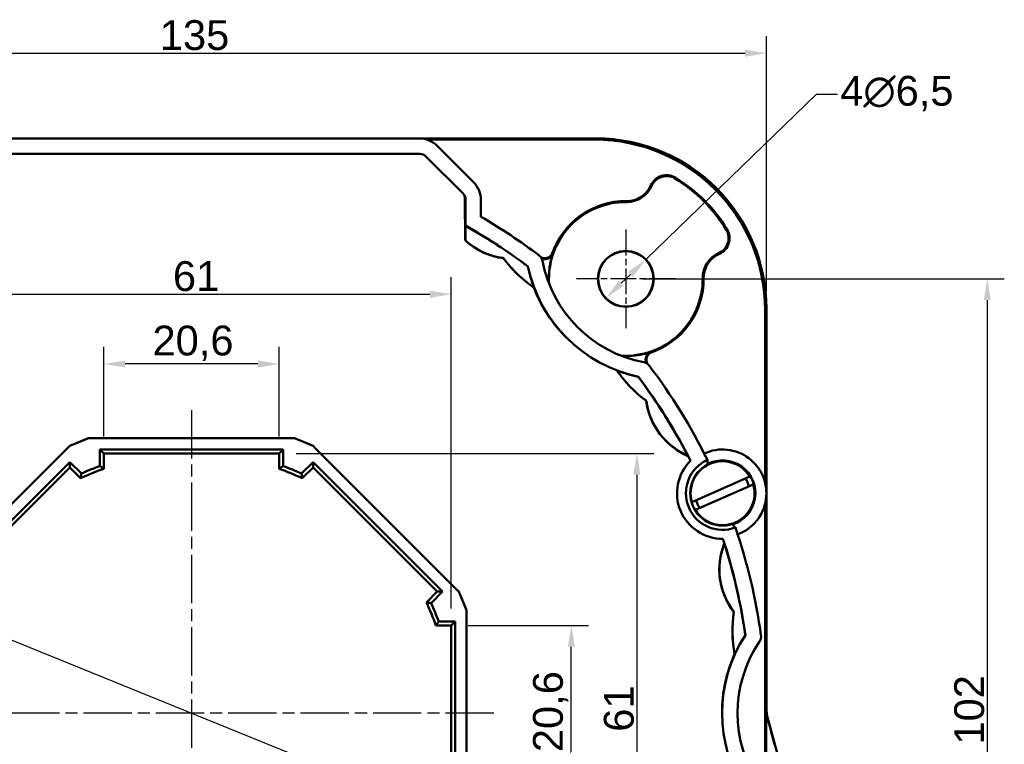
# Model space of a CAD drawing. Header units: millimetres. Extents: x 38 to 394, y 96 to 393.
# Tile 13 of 15: x 112 to 228, y 308 to 393. Entities that reach past the tile are written whole.
import ezdxf

# ---------------------------------------------------------------- set-up
doc = ezdxf.new("R2010")
doc.units = ezdxf.units.MM
doc.linetypes.add('CHAIN', pattern=[0.3543, 0.2362, -0.0295, 0.0591, -0.0295])
doc.linetypes.add('LONG_DASH_DOTTED', pattern=[0.3001, 0.2362, -0.0295, 0.0049, -0.0295])
for name, color, linetype, lineweight in [('Arêtes tangentes visibles(GABARIT)', 7, 'Continuous', 50), ('Arêtes visibles(GABARIT)', 7, 'Continuous', 50), ('Cotes(GABARIT)', 7, 'Continuous', 25), ('Marque de centre(GABARIT)', 7, 'LONG_DASH_DOTTED', 25)]:
    doc.layers.add(name, color=color, linetype=linetype, lineweight=lineweight)
doc.styles.add('Courant-BSI', font='arial.ttf')
doc.dimstyles.new('MS-Relais', dxfattribs={"dimtxt": 3.5, "dimasz": 2.5, "dimexe": 2, "dimexo": 2, "dimgap": 0.3, "dimtad": 1, "dimtoh": 1, "dimrnd": 1e-08, "dimtxsty": 'Courant-BSI', "dimcen": 0.09, "dimdle": 6, "dimclrd": 7, "dimclre": 7, "dimclrt": 7, "dimazin": 2, "dimtfac": 0.571429, "dimtmove": 0, "dimatfit": 3, "dimfxl": 1, "dimtolj": 1, "dimlwd": 25, "dimlwe": 25, "dimarcsym": 0})

# ---------------------------------------------------------------- blocks, each defined once
blk = doc.blocks.new('*D20')
at = {"layer": 'Cotes(GABARIT)', "color": 7, "linetype": 'Continuous', "lineweight": 25}
for p, q in [((185.43, 362.59), (227.87, 362.59)), ((225.87, 360.09), (225.87, 263.09)), ((185.43, 260.59), (227.87, 260.59))]:
    blk.add_line(p, q, dxfattribs=at)
at = {"layer": 'Cotes(GABARIT)', "color": 7, "linetype": 'Continuous'}
for points in [[(225.45, 360.09), (226.28, 360.09), (225.87, 362.59)], [(225.45, 263.09), (226.28, 263.09), (225.87, 260.59)]]:
    blk.add_solid(points, dxfattribs=at)
at = {"layer": 'Defpoints', "color": 0, "linetype": 'Continuous'}
for p in [(183.43, 362.59), (183.43, 260.59), (225.87, 260.59)]:
    blk.add_point(p, dxfattribs=at)
at = {"layer": 'Cotes(GABARIT)', "color": 7, "linetype": 'Continuous', "lineweight": 25, "insert": (221.99, 307.9), "char_height": 3.5, "attachment_point": 1, "rotation": 90, "style": 'Courant-BSI'}
blk.add_mtext('\\A1;102', dxfattribs=at)
blk = doc.blocks.new('*D24')
at = {"layer": 'Cotes(GABARIT)', "color": 7, "linetype": 'Continuous', "lineweight": 25}
for p, q in [((185.76, 364.85), (205.8, 384.27)), ((205.8, 384.27), (208.3, 384.27)), ((182.89, 362.07), (183.97, 363.11))]:
    blk.add_line(p, q, dxfattribs=at)
at = {"layer": 'Cotes(GABARIT)', "color": 7, "linetype": 'Continuous'}
for points in [[(183.68, 363.41), (184.26, 362.81), (185.76, 364.85)], [(182.6, 362.37), (183.18, 361.77), (181.09, 360.33)]]:
    blk.add_solid(points, dxfattribs=at)
at = {"layer": 'Defpoints', "color": 0, "linetype": 'Continuous'}
for p in [(185.76, 364.85), (181.09, 360.33)]:
    blk.add_point(p, dxfattribs=at)
at = {"layer": 'Cotes(GABARIT)', "color": 7, "linetype": 'Continuous', "lineweight": 25, "insert": (208.6, 386.43), "char_height": 3.5, "attachment_point": 1, "style": 'Courant-BSI'}
blk.add_mtext('\\A1;{4}∅6,5', dxfattribs=at)
blk = doc.blocks.new('*D31')
at = {"layer": 'Cotes(GABARIT)', "color": 7, "linetype": 'Continuous', "lineweight": 25}
for p, q in [((64.93, 361.09), (64.93, 391.09)), ((199.93, 361.09), (199.93, 391.09)), ((67.43, 389.09), (197.43, 389.09))]:
    blk.add_line(p, q, dxfattribs=at)
at = {"layer": 'Cotes(GABARIT)', "color": 7, "linetype": 'Continuous'}
for points in [[(67.43, 389.51), (67.43, 388.67), (64.93, 389.09)], [(197.43, 389.51), (197.43, 388.67), (199.93, 389.09)]]:
    blk.add_solid(points, dxfattribs=at)
at = {"layer": 'Defpoints', "color": 0, "linetype": 'Continuous'}
for p in [(199.93, 389.09), (64.93, 359.09), (199.93, 359.09)]:
    blk.add_point(p, dxfattribs=at)
at = {"layer": 'Cotes(GABARIT)', "color": 7, "linetype": 'Continuous', "lineweight": 25, "insert": (128.71, 392.97), "char_height": 3.5, "attachment_point": 1, "style": 'Courant-BSI'}
blk.add_mtext('\\A1;135', dxfattribs=at)
blk = doc.blocks.new('*D33')
at = {"layer": 'Cotes(GABARIT)', "color": 7, "linetype": 'Continuous', "lineweight": 25}
for p, q in [((94.6, 326.94), (92.1, 326.94)), ((104.17, 323.06), (94.6, 326.94)), ((158.37, 301.06), (106.48, 322.12))]:
    blk.add_line(p, q, dxfattribs=at)
at = {"layer": 'Cotes(GABARIT)', "color": 7, "linetype": 'Continuous'}
for points in [[(106.64, 322.51), (106.33, 321.73), (104.17, 323.06)], [(158.53, 301.44), (158.22, 300.67), (160.69, 300.12)]]:
    blk.add_solid(points, dxfattribs=at)
at = {"layer": 'Defpoints', "color": 0, "linetype": 'Continuous'}
for p in [(104.17, 323.06), (160.69, 300.12)]:
    blk.add_point(p, dxfattribs=at)
at = {"layer": 'Cotes(GABARIT)', "color": 7, "linetype": 'Continuous', "lineweight": 25, "insert": (83.65, 328.83), "char_height": 3.5, "attachment_point": 1, "style": 'Courant-BSI'}
blk.add_mtext('\\A1;∅61', dxfattribs=at)
blk = doc.blocks.new('*D34')
at = {"layer": 'Cotes(GABARIT)', "color": 7, "linetype": 'Continuous', "lineweight": 25}
for p, q in [((122.13, 344.09), (122.13, 354.6)), ((142.73, 344.09), (142.73, 354.6)), ((140.23, 352.6), (124.63, 352.6))]:
    blk.add_line(p, q, dxfattribs=at)
at = {"layer": 'Cotes(GABARIT)', "color": 7, "linetype": 'Continuous'}
for points in [[(124.63, 353.01), (124.63, 352.18), (122.13, 352.6)], [(140.23, 353.01), (140.23, 352.18), (142.73, 352.6)]]:
    blk.add_solid(points, dxfattribs=at)
at = {"layer": 'Defpoints', "color": 0, "linetype": 'Continuous'}
for p in [(122.13, 352.6), (122.13, 342.09), (142.73, 342.09)]:
    blk.add_point(p, dxfattribs=at)
at = {"layer": 'Cotes(GABARIT)', "color": 7, "linetype": 'Continuous', "lineweight": 25, "insert": (127.85, 357.1), "char_height": 3.5, "attachment_point": 1, "style": 'Courant-BSI'}
blk.add_mtext('\\A1;20,6', dxfattribs=at)
blk = doc.blocks.new('*D35')
at = {"layer": 'Cotes(GABARIT)', "color": 7, "linetype": 'Continuous', "lineweight": 25}
for p, q in [((164.93, 321.89), (179.03, 321.89)), ((177.03, 303.79), (177.03, 319.39)), ((164.93, 301.29), (179.03, 301.29))]:
    blk.add_line(p, q, dxfattribs=at)
at = {"layer": 'Cotes(GABARIT)', "color": 7, "linetype": 'Continuous'}
for points in [[(176.62, 319.39), (177.45, 319.39), (177.03, 321.89)], [(176.62, 303.79), (177.45, 303.79), (177.03, 301.29)]]:
    blk.add_solid(points, dxfattribs=at)
at = {"layer": 'Defpoints', "color": 0, "linetype": 'Continuous'}
for p in [(162.93, 321.89), (177.03, 321.89), (162.93, 301.29)]:
    blk.add_point(p, dxfattribs=at)
at = {"layer": 'Cotes(GABARIT)', "color": 7, "linetype": 'Continuous', "lineweight": 25, "insert": (172.53, 307.01), "char_height": 3.5, "attachment_point": 1, "rotation": 90, "style": 'Courant-BSI'}
blk.add_mtext('\\A1;20,6', dxfattribs=at)
blk = doc.blocks.new('*D36')
at = {"layer": 'Cotes(GABARIT)', "color": 7, "linetype": 'Continuous', "lineweight": 25}
for p, q in [((144.73, 342.09), (186.73, 342.09)), ((184.73, 339.59), (184.73, 283.59)), ((144.73, 281.09), (186.73, 281.09))]:
    blk.add_line(p, q, dxfattribs=at)
at = {"layer": 'Cotes(GABARIT)', "color": 7, "linetype": 'Continuous'}
for points in [[(184.31, 339.59), (185.14, 339.59), (184.73, 342.09)], [(184.31, 283.59), (185.14, 283.59), (184.73, 281.09)]]:
    blk.add_solid(points, dxfattribs=at)
at = {"layer": 'Defpoints', "color": 0, "linetype": 'Continuous'}
for p in [(142.73, 342.09), (142.73, 281.09), (184.73, 281.09)]:
    blk.add_point(p, dxfattribs=at)
at = {"layer": 'Cotes(GABARIT)', "color": 7, "linetype": 'Continuous', "lineweight": 25, "insert": (180.85, 309.41), "char_height": 3.5, "attachment_point": 1, "rotation": 90, "style": 'Courant-BSI'}
blk.add_mtext('\\A1;61', dxfattribs=at)
blk = doc.blocks.new('*D37')
at = {"layer": 'Cotes(GABARIT)', "color": 7, "linetype": 'Continuous', "lineweight": 25}
for p, q in [((101.93, 323.89), (101.93, 362.79)), ((162.93, 323.89), (162.93, 362.79)), ((104.43, 360.79), (160.43, 360.79))]:
    blk.add_line(p, q, dxfattribs=at)
at = {"layer": 'Cotes(GABARIT)', "color": 7, "linetype": 'Continuous'}
for points in [[(104.43, 361.21), (104.43, 360.37), (101.93, 360.79)], [(160.43, 361.21), (160.43, 360.37), (162.93, 360.79)]]:
    blk.add_solid(points, dxfattribs=at)
at = {"layer": 'Defpoints', "color": 0, "linetype": 'Continuous'}
for p in [(162.93, 360.79), (101.93, 321.89), (162.93, 321.89)]:
    blk.add_point(p, dxfattribs=at)
at = {"layer": 'Cotes(GABARIT)', "color": 7, "linetype": 'Continuous', "lineweight": 25, "insert": (130.25, 364.67), "char_height": 3.5, "attachment_point": 1, "style": 'Courant-BSI'}
blk.add_mtext('\\A1;61', dxfattribs=at)

msp = doc.modelspace()

# ---------------------------------------------------------------- linework, layer by layer
at = {"layer": 'Arêtes tangentes visibles(GABARIT)'}
for p, q in [((179.929, 379.0881), (179.7806, 378.9397)), ((159.2533, 377.2671), (159.2385, 377.2461)), ((159.9455, 376.9533), (159.9603, 376.9743)), ((186.381, 373.5838), (186.4831, 373.5385)), ((189.25, 374.4806), (189.1918, 374.3853)), ((164.3144, 372.6202), (164.2934, 372.6054)), ((164.5446, 371.8689), (164.6072, 371.9132)), ((183.4996, 371.7257), (183.4987, 371.614)), ((195.3208, 368.4098), (195.2254, 368.3517)), ((164.5863, 367.334), (164.5493, 367.3173)), ((164.7446, 366.9523), (164.7572, 366.9576)), ((194.4239, 365.5409), (194.3786, 365.643)), ((192.5658, 362.6594), (192.4541, 362.6586)), ((199.7799, 358.9405), (199.9282, 359.0889)), ((120.1362, 343.8539), (120.1445, 343.812)), ((120.5271, 343.8881), (120.5188, 343.93)), ((144.3377, 343.93), (144.3294, 343.8881)), ((144.712, 343.812), (144.7203, 343.8539)), ((117.9803, 342.8785), (118.004, 342.843)), ((118.3284, 343.0598), (118.3047, 343.0953)), ((146.5518, 343.0953), (146.528, 343.0598)), ((146.8524, 342.843), (146.8762, 342.8785)), ((163.7187, 326.036), (163.6831, 326.0123)), ((163.8999, 325.6879), (163.9354, 325.7116)), ((164.694, 323.8802), (164.6521, 323.8718)), ((164.7282, 323.4892), (164.7701, 323.4976)), ((199.9282, 312.2543), (199.9039, 312.2511)), ((199.9039, 312.2511), (199.9039, 286.2567)), ((200.0832, 310.9425), (200.1027, 310.9451))]:
    msp.add_line(p, q, dxfattribs=at)
at = {"layer": 'Arêtes visibles(GABARIT)'}
for p, q in [((84.9275, 379.0881), (179.929, 379.0881)), ((105.6816, 379.0776), (159.1749, 379.0776)), ((160.074, 378.9397), (179.7806, 378.9397)), ((161.2962, 378.199), (165.5391, 373.956)), ((159.2533, 377.2671), (105.6031, 377.2671)), ((164.3144, 372.6202), (159.9603, 376.9743)), ((164.5495, 367.1254), (164.5445, 371.9823)), ((164.6072, 368.844), (164.6072, 371.9132)), ((166.4178, 371.8348), (166.4178, 369.8938)), ((164.5863, 368.8318), (164.6072, 368.844)), ((164.5863, 367.334), (164.5863, 368.8318)), ((169.0771, 365.0128), (169.0651, 364.9922)), ((171.9251, 364.0378), (171.9313, 364.0594)), ((199.7799, 338.645), (199.7799, 358.9405)), ((199.9282, 359.0889), (199.9282, 312.2543)), ((182.3947, 351.817), (182.3889, 351.8165)), ((184.8996, 351.0911), (184.878, 351.085)), ((185.8529, 348.237), (185.8245, 348.2203)), ((120.1445, 343.812), (118.3284, 343.0598)), ((144.3294, 343.8881), (120.5271, 343.8881)), ((146.528, 343.0598), (144.712, 343.812)), ((118.004, 342.843), (101.1733, 326.0123)), ((121.6744, 340.6139), (121.6744, 342.5419)), ((121.6744, 342.5419), (143.1821, 342.5419)), ((121.6744, 342.5419), (122.1282, 342.0881)), ((143.1821, 342.5419), (142.7282, 342.0881)), ((143.1821, 342.5419), (143.1821, 340.6139)), ((163.6831, 326.0123), (146.8524, 342.843)), ((102.9365, 325.8717), (118.1447, 341.0799)), ((118.1447, 341.0799), (119.508, 339.7165)), ((118.1447, 341.0799), (118.1447, 340.4381)), ((122.1282, 342.0881), (122.1282, 340.2963)), ((142.7282, 342.0881), (122.1282, 342.0881)), ((142.7282, 340.2963), (142.7282, 342.0881)), ((145.3484, 339.7165), (146.7118, 341.0799)), ((146.7118, 341.0799), (161.92, 325.8717)), ((146.7118, 341.0799), (146.7118, 340.4381)), ((191.015, 341.2287), (191.0356, 341.2344)), ((118.1447, 340.4381), (103.5783, 325.8717)), ((119.4117, 339.1711), (118.1447, 340.4381)), ((146.7118, 340.4381), (145.4448, 339.1711)), ((161.2782, 325.8717), (146.7118, 340.4381)), ((191.1876, 336.3779), (197.9893, 339.3756)), ((198.3926, 338.4606), (191.5909, 335.4628)), ((199.7799, 286.9828), (199.7799, 336.1935)), ((194.833, 332.0667), (194.8144, 332.0562)), ((195.0079, 331.4569), (194.9621, 331.4585)), ((160.0112, 324.6047), (161.2782, 325.8717)), ((161.92, 325.8717), (160.5567, 324.5083)), ((161.92, 325.8717), (161.2782, 325.8717)), ((164.6521, 323.8718), (163.8999, 325.6879)), ((164.7282, 299.687), (164.7282, 323.4892)), ((196.1199, 323.4504), (196.0968, 323.4444)), ((162.9282, 321.8881), (161.1364, 321.8881)), ((161.454, 322.3419), (163.3821, 322.3419)), ((163.3821, 322.3419), (162.9282, 321.8881)), ((162.9282, 301.2881), (162.9282, 321.8881)), ((163.3821, 322.3419), (163.3821, 300.8343)), ((197.4443, 320.7471), (197.4639, 320.7581)), ((217.4282, 247.0881), (200.1027, 310.9451))]:
    msp.add_line(p, q, dxfattribs=at)
at = {"layer": 'Arêtes visibles(GABARIT)', "flags": 128}
for points in [[(164.7572, 366.9576), (164.744, 366.9696), (164.7313, 366.982), (164.719, 366.9948), (164.7072, 367.008), (164.6959, 367.0216), (164.6851, 367.0356), (164.6748, 367.05), (164.665, 367.0648), (164.6557, 367.0799), (164.6469, 367.0954), (164.6387, 367.1111), (164.6311, 367.1272), (164.624, 367.1435), (164.6175, 367.16), (164.6116, 367.1768), (164.6064, 367.1937), (164.6017, 367.2109), (164.5976, 367.2282), (164.5941, 367.2456), (164.5913, 367.2632), (164.5891, 367.2808), (164.5875, 367.2985), (164.5866, 367.3162), (164.5863, 367.334)], [(173.2575, 365.3264), (173.2816, 365.3075), (173.305, 365.288), (173.3278, 365.2677), (173.35, 365.2468), (173.3715, 365.2252), (173.3923, 365.203), (173.4125, 365.1802), (173.4319, 365.1567), (173.4507, 365.1327), (173.4687, 365.108), (173.4859, 365.0829), (173.5024, 365.0571), (173.5182, 365.0309), (173.533, 365.0042), (173.5471, 364.9772), (173.5603, 364.9497), (173.5727, 364.9219), (173.5842, 364.8936), (173.5948, 364.8651), (173.6046, 364.8362), (173.6134, 364.8071), (173.6214, 364.7777), (173.6285, 364.748), (173.6348, 364.718)], [(174.7594, 365.4781), (174.7249, 365.4271), (174.6873, 365.3782), (174.6467, 365.3316), (174.6034, 365.2877), (174.5575, 365.2467), (174.5092, 365.2085), (174.4586, 365.1734), (174.4059, 365.1415), (174.3513, 365.1128), (174.2949, 365.0875), (174.2373, 365.0657), (174.1784, 365.0476), (174.1186, 365.0332), (174.058, 365.0225), (173.9967, 365.0155), (173.935, 365.0122), (173.8733, 365.0128), (173.8118, 365.0172), (173.7508, 365.0254), (173.6903, 365.0373), (173.6306, 365.053), (173.5719, 365.0723), (173.5147, 365.0952), (173.459, 365.1215)], [(173.5354, 364.9999), (173.5915, 364.9768), (173.6489, 364.9572), (173.7075, 364.9411), (173.7671, 364.9285), (173.8271, 364.9196), (173.8874, 364.9143), (173.9478, 364.9127), (174.0082, 364.9147), (174.0683, 364.9203), (174.128, 364.9295), (174.1868, 364.9423), (174.2445, 364.9584), (174.301, 364.978), (174.3561, 365.0008), (174.4097, 365.0268), (174.4616, 365.0559), (174.5115, 365.088), (174.5593, 365.1228), (174.6048, 365.1603), (174.648, 365.2003), (174.6886, 365.2428), (174.7267, 365.2875), (174.762, 365.3343), (174.7944, 365.383)], [(174.417, 362.0238), (174.4076, 362.1646), (174.4004, 362.3055), (174.3954, 362.4465), (174.3926, 362.5875), (174.3919, 362.7287), (174.3934, 362.8698), (174.3971, 363.0109), (174.403, 363.152), (174.4111, 363.2931), (174.4213, 363.4341), (174.4337, 363.5749), (174.4484, 363.7156), (174.4651, 363.8561), (174.4841, 363.9964), (174.5053, 364.1366), (174.5287, 364.2764), (174.5542, 364.416), (174.582, 364.5553), (174.6119, 364.6942), (174.644, 364.8328), (174.6783, 364.971), (174.7148, 365.1088), (174.7535, 365.2461), (174.7944, 365.383)], [(174.7944, 365.383), (174.7929, 365.387), (174.7914, 365.3909), (174.79, 365.3949), (174.7885, 365.3989), (174.787, 365.4028), (174.7856, 365.4068), (174.7841, 365.4108), (174.7827, 365.4147), (174.7812, 365.4187), (174.7797, 365.4227), (174.7783, 365.4266), (174.7768, 365.4306), (174.7754, 365.4346), (174.7739, 365.4385), (174.7724, 365.4425), (174.771, 365.4464), (174.7695, 365.4504), (174.7681, 365.4543), (174.7666, 365.4583), (174.7652, 365.4623), (174.7637, 365.4662), (174.7623, 365.4702), (174.7608, 365.4741), (174.7594, 365.4781)], [(172.6506, 361.4785), (172.6509, 361.4817), (172.6512, 361.4848), (172.6514, 361.488), (172.6517, 361.4912), (172.652, 361.4943), (172.6522, 361.4975), (172.6525, 361.5007), (172.6527, 361.5038), (172.653, 361.507), (172.6533, 361.5102), (172.6536, 361.5134), (172.6538, 361.5165), (172.6541, 361.5197), (172.6544, 361.5229), (172.6546, 361.526), (172.6549, 361.5292), (172.6552, 361.5324), (172.6554, 361.5355), (172.6557, 361.5387), (172.656, 361.5419), (172.6563, 361.545), (172.6565, 361.5482), (172.6568, 361.5514), (172.6571, 361.5545)], [(186.2231, 353.9543), (186.0863, 353.9134), (185.9489, 353.8747), (185.8111, 353.8382), (185.6729, 353.8039), (185.5343, 353.7718), (185.3954, 353.7418), (185.2561, 353.7141), (185.1166, 353.6885), (184.9767, 353.6652), (184.8366, 353.644), (184.6963, 353.625), (184.5557, 353.6082), (184.415, 353.5936), (184.2742, 353.5812), (184.1332, 353.5709), (183.9922, 353.5629), (183.8511, 353.557), (183.7099, 353.5533), (183.5688, 353.5518), (183.4277, 353.5524), (183.2866, 353.5553), (183.1456, 353.5603), (183.0047, 353.5675), (182.8639, 353.5769)], [(186.2231, 353.9543), (186.1745, 353.9219), (186.1277, 353.8866), (186.0829, 353.8485), (186.0405, 353.8078), (186.0004, 353.7647), (185.9629, 353.7192), (185.9281, 353.6714), (185.8961, 353.6215), (185.8669, 353.5695), (185.8409, 353.516), (185.8181, 353.4609), (185.7986, 353.4044), (185.7824, 353.3467), (185.7697, 353.2879), (185.7604, 353.2282), (185.7548, 353.1681), (185.7528, 353.1077), (185.7544, 353.0473), (185.7597, 352.987), (185.7686, 352.9269), (185.7812, 352.8674), (185.7973, 352.8087), (185.817, 352.7513), (185.84, 352.6953)], [(185.9616, 352.6189), (185.9353, 352.6745), (185.9125, 352.7317), (185.8932, 352.7903), (185.8775, 352.85), (185.8656, 352.9105), (185.8574, 352.9716), (185.853, 353.033), (185.8524, 353.0945), (185.8555, 353.1561), (185.8625, 353.2175), (185.8733, 353.2782), (185.8877, 353.3381), (185.9058, 353.3969), (185.9275, 353.4546), (185.9527, 353.5108), (185.9814, 353.5654), (186.0134, 353.6183), (186.0485, 353.6689), (186.0867, 353.7173), (186.1278, 353.7632), (186.1717, 353.8065), (186.2182, 353.8471), (186.2671, 353.8848), (186.3182, 353.9193)], [(186.3182, 353.9193), (186.3143, 353.9207), (186.3103, 353.9221), (186.3063, 353.9236), (186.3024, 353.925), (186.2984, 353.9265), (186.2945, 353.9279), (186.2905, 353.9294), (186.2866, 353.9309), (186.2826, 353.9323), (186.2786, 353.9338), (186.2747, 353.9352), (186.2707, 353.9367), (186.2668, 353.9381), (186.2628, 353.9396), (186.2588, 353.9411), (186.2549, 353.9425), (186.2509, 353.944), (186.2469, 353.9454), (186.243, 353.9469), (186.239, 353.9484), (186.235, 353.9499), (186.2311, 353.9513), (186.2271, 353.9528), (186.2231, 353.9543)], [(185.5582, 352.7946), (185.5881, 352.7884), (185.6178, 352.7813), (185.6472, 352.7733), (185.6764, 352.7644), (185.7052, 352.7547), (185.7338, 352.744), (185.762, 352.7325), (185.7898, 352.7202), (185.8173, 352.707), (185.8444, 352.6929), (185.871, 352.678), (185.8973, 352.6623), (185.923, 352.6458), (185.9482, 352.6286), (185.9728, 352.6106), (185.9968, 352.5918), (186.0203, 352.5724), (186.0431, 352.5522), (186.0653, 352.5314), (186.0869, 352.5099), (186.1078, 352.4877), (186.1281, 352.4649), (186.1477, 352.4415), (186.1665, 352.4174)], [(193.0045, 340.8328), (193.0045, 340.8426), (193.0046, 340.8524), (193.0047, 340.8622), (193.0048, 340.8721), (193.0048, 340.8819), (193.0049, 340.8918), (193.005, 340.9016), (193.0051, 340.9115), (193.0052, 340.9214), (193.0053, 340.9313), (193.0053, 340.9412), (193.0054, 340.951), (193.0055, 340.9609), (193.0056, 340.9708), (193.0057, 340.9807), (193.0058, 340.9906), (193.0059, 341.0005), (193.006, 341.0104), (193.0061, 341.0203), (193.0062, 341.0302), (193.0063, 341.0401), (193.0064, 341.05), (193.0065, 341.0599), (193.0066, 341.0697), (193.0067, 341.0796), (193.0068, 341.0895), (193.0069, 341.0993), (193.007, 341.1092), (193.0071, 341.1191), (193.0072, 341.1289), (193.0073, 341.1387), (193.0074, 341.1485), (193.0075, 341.1584), (193.0077, 341.1682), (193.0078, 341.1779), (193.0079, 341.1877), (193.008, 341.1975), (193.0081, 341.2072), (193.0082, 341.217), (193.0083, 341.2267), (193.0085, 341.2364), (193.0086, 341.2461), (193.0087, 341.2558), (193.0088, 341.2654), (193.0089, 341.2751), (193.0091, 341.2847), (193.0092, 341.2943), (193.0093, 341.3039), (193.0094, 341.3134), (193.0095, 341.3229), (193.0097, 341.3325)], [(122.1282, 340.2963), (122.1196, 340.3024), (122.1109, 340.3085), (122.1022, 340.3146), (122.0935, 340.3207), (122.0848, 340.3268), (122.0761, 340.3329), (122.0674, 340.339), (122.0587, 340.3452), (122.05, 340.3513), (122.0413, 340.3574), (122.0326, 340.3635), (122.0239, 340.3696), (122.0152, 340.3757), (122.0065, 340.3818), (121.9978, 340.3879), (121.9891, 340.394), (121.9804, 340.4001), (121.9717, 340.4062), (121.963, 340.4123), (121.9543, 340.4184), (121.9456, 340.4245), (121.9368, 340.4306), (121.9281, 340.4368), (121.9194, 340.4429), (121.9107, 340.449), (121.9019, 340.4551), (121.8932, 340.4612), (121.8845, 340.4673), (121.8758, 340.4734), (121.867, 340.4795), (121.8583, 340.4856), (121.8495, 340.4917), (121.8408, 340.4978), (121.8321, 340.5039), (121.8233, 340.51), (121.8146, 340.5162), (121.8058, 340.5223), (121.7971, 340.5284), (121.7883, 340.5345), (121.7796, 340.5406), (121.7708, 340.5467), (121.7621, 340.5528), (121.7533, 340.5589), (121.7445, 340.565), (121.7358, 340.5711), (121.727, 340.5772), (121.7183, 340.5833), (121.7095, 340.5894), (121.7007, 340.5955), (121.692, 340.6017), (121.6832, 340.6078), (121.6744, 340.6139)], [(142.7282, 340.2963), (142.7369, 340.3024), (142.7456, 340.3085), (142.7543, 340.3146), (142.763, 340.3207), (142.7717, 340.3268), (142.7803, 340.3329), (142.789, 340.339), (142.7977, 340.3452), (142.8064, 340.3513), (142.8151, 340.3574), (142.8238, 340.3635), (142.8325, 340.3696), (142.8412, 340.3757), (142.8499, 340.3818), (142.8586, 340.3879), (142.8673, 340.394), (142.8761, 340.4001), (142.8848, 340.4062), (142.8935, 340.4123), (142.9022, 340.4184), (142.9109, 340.4245), (142.9196, 340.4306), (142.9284, 340.4368), (142.9371, 340.4429), (142.9458, 340.449), (142.9545, 340.4551), (142.9633, 340.4612), (142.972, 340.4673), (142.9807, 340.4734), (142.9895, 340.4795), (142.9982, 340.4856), (143.0069, 340.4917), (143.0157, 340.4978), (143.0244, 340.5039), (143.0331, 340.51), (143.0419, 340.5162), (143.0506, 340.5223), (143.0594, 340.5284), (143.0681, 340.5345), (143.0769, 340.5406), (143.0856, 340.5467), (143.0944, 340.5528), (143.1032, 340.5589), (143.1119, 340.565), (143.1207, 340.5711), (143.1294, 340.5772), (143.1382, 340.5833), (143.147, 340.5894), (143.1557, 340.5955), (143.1645, 340.6017), (143.1733, 340.6078), (143.1821, 340.6139)], [(119.4117, 339.1711), (119.4135, 339.1815), (119.4153, 339.192), (119.4171, 339.2024), (119.419, 339.2129), (119.4208, 339.2234), (119.4226, 339.2338), (119.4244, 339.2443), (119.4263, 339.2547), (119.4281, 339.2652), (119.4299, 339.2757), (119.4318, 339.2862), (119.4336, 339.2966), (119.4354, 339.3071), (119.4373, 339.3176), (119.4391, 339.328), (119.4409, 339.3385), (119.4428, 339.349), (119.4446, 339.3595), (119.4465, 339.37), (119.4483, 339.3804), (119.4502, 339.3909), (119.452, 339.4014), (119.4539, 339.4119), (119.4557, 339.4224), (119.4576, 339.4329), (119.4594, 339.4434), (119.4613, 339.4538), (119.4631, 339.4643), (119.465, 339.4748), (119.4668, 339.4853), (119.4687, 339.4958), (119.4706, 339.5063), (119.4724, 339.5168), (119.4743, 339.5273), (119.4761, 339.5378), (119.478, 339.5483), (119.4799, 339.5588), (119.4817, 339.5693), (119.4836, 339.5798), (119.4855, 339.5903), (119.4874, 339.6008), (119.4892, 339.6114), (119.4911, 339.6219), (119.493, 339.6324), (119.4949, 339.6429), (119.4967, 339.6534), (119.4986, 339.6639), (119.5005, 339.6744), (119.5024, 339.685), (119.5043, 339.6955), (119.5061, 339.706), (119.508, 339.7165)], [(145.4448, 339.1711), (145.443, 339.1815), (145.4411, 339.192), (145.4393, 339.2024), (145.4375, 339.2129), (145.4357, 339.2234), (145.4339, 339.2338), (145.432, 339.2443), (145.4302, 339.2547), (145.4284, 339.2652), (145.4265, 339.2757), (145.4247, 339.2862), (145.4229, 339.2966), (145.421, 339.3071), (145.4192, 339.3176), (145.4174, 339.328), (145.4155, 339.3385), (145.4137, 339.349), (145.4118, 339.3595), (145.41, 339.37), (145.4081, 339.3804), (145.4063, 339.3909), (145.4045, 339.4014), (145.4026, 339.4119), (145.4008, 339.4224), (145.3989, 339.4329), (145.3971, 339.4434), (145.3952, 339.4538), (145.3933, 339.4643), (145.3915, 339.4748), (145.3896, 339.4853), (145.3878, 339.4958), (145.3859, 339.5063), (145.3841, 339.5168), (145.3822, 339.5273), (145.3803, 339.5378), (145.3785, 339.5483), (145.3766, 339.5588), (145.3747, 339.5693), (145.3729, 339.5798), (145.371, 339.5903), (145.3691, 339.6008), (145.3672, 339.6114), (145.3654, 339.6219), (145.3635, 339.6324), (145.3616, 339.6429), (145.3597, 339.6534), (145.3579, 339.6639), (145.356, 339.6744), (145.3541, 339.685), (145.3522, 339.6955), (145.3503, 339.706), (145.3484, 339.7165)], [(196.2982, 333.3932), (196.2914, 333.3999), (196.2846, 333.4065), (196.2777, 333.4132), (196.2709, 333.4199), (196.264, 333.4266), (196.2571, 333.4333), (196.2502, 333.44), (196.2433, 333.4468), (196.2364, 333.4535), (196.2294, 333.4603), (196.2225, 333.4671), (196.2155, 333.4739), (196.2086, 333.4807), (196.2016, 333.4875), (196.1946, 333.4943), (196.1876, 333.5011), (196.1806, 333.508), (196.1736, 333.5148), (196.1666, 333.5217), (196.1596, 333.5285), (196.1525, 333.5354), (196.1455, 333.5423), (196.1385, 333.5492), (196.1314, 333.5561), (196.1244, 333.563), (196.1173, 333.5699), (196.1103, 333.5768), (196.1032, 333.5837), (196.0961, 333.5906), (196.0891, 333.5976), (196.082, 333.6045), (196.0749, 333.6114), (196.0679, 333.6183), (196.0608, 333.6253), (196.0538, 333.6322), (196.0467, 333.6391), (196.0396, 333.6461), (196.0326, 333.653), (196.0255, 333.6599), (196.0185, 333.6669), (196.0114, 333.6738), (196.0044, 333.6807), (195.9973, 333.6876), (195.9903, 333.6945), (195.9833, 333.7015), (195.9762, 333.7084), (195.9692, 333.7153), (195.9622, 333.7222), (195.9552, 333.7291), (195.9482, 333.736), (195.9412, 333.7429)], [(160.5567, 324.5083), (160.5461, 324.5102), (160.5356, 324.5121), (160.5251, 324.514), (160.5146, 324.5158), (160.5041, 324.5177), (160.4935, 324.5196), (160.483, 324.5215), (160.4725, 324.5234), (160.462, 324.5252), (160.4515, 324.5271), (160.441, 324.529), (160.4305, 324.5309), (160.42, 324.5327), (160.4095, 324.5346), (160.3989, 324.5365), (160.3884, 324.5383), (160.3779, 324.5402), (160.3674, 324.5421), (160.3569, 324.5439), (160.3464, 324.5458), (160.3359, 324.5476), (160.3254, 324.5495), (160.315, 324.5514), (160.3045, 324.5532), (160.294, 324.5551), (160.2835, 324.5569), (160.273, 324.5588), (160.2625, 324.5606), (160.252, 324.5625), (160.2415, 324.5643), (160.231, 324.5662), (160.2206, 324.568), (160.2101, 324.5699), (160.1996, 324.5717), (160.1891, 324.5735), (160.1786, 324.5754), (160.1682, 324.5772), (160.1577, 324.5791), (160.1472, 324.5809), (160.1368, 324.5827), (160.1263, 324.5846), (160.1158, 324.5864), (160.1053, 324.5882), (160.0949, 324.5901), (160.0844, 324.5919), (160.0739, 324.5937), (160.0635, 324.5955), (160.053, 324.5974), (160.0426, 324.5992), (160.0321, 324.601), (160.0216, 324.6028), (160.0112, 324.6047)], [(161.454, 322.3419), (161.4479, 322.3332), (161.4418, 322.3244), (161.4357, 322.3156), (161.4296, 322.3068), (161.4235, 322.2981), (161.4174, 322.2893), (161.4112, 322.2806), (161.4051, 322.2718), (161.399, 322.263), (161.3929, 322.2543), (161.3868, 322.2455), (161.3807, 322.2368), (161.3746, 322.228), (161.3685, 322.2193), (161.3624, 322.2105), (161.3563, 322.2018), (161.3502, 322.193), (161.3441, 322.1843), (161.338, 322.1755), (161.3319, 322.1668), (161.3257, 322.1581), (161.3196, 322.1493), (161.3135, 322.1406), (161.3074, 322.1319), (161.3013, 322.1231), (161.2952, 322.1144), (161.2891, 322.1057), (161.283, 322.0969), (161.2769, 322.0882), (161.2708, 322.0795), (161.2647, 322.0708), (161.2586, 322.0621), (161.2525, 322.0533), (161.2464, 322.0446), (161.2402, 322.0359), (161.2341, 322.0272), (161.228, 322.0185), (161.2219, 322.0098), (161.2158, 322.0011), (161.2097, 321.9924), (161.2036, 321.9837), (161.1975, 321.975), (161.1914, 321.9663), (161.1853, 321.9576), (161.1792, 321.9489), (161.1731, 321.9402), (161.167, 321.9315), (161.1609, 321.9228), (161.1547, 321.9142), (161.1486, 321.9055), (161.1425, 321.8968), (161.1364, 321.8881)], [(199.2976, 320.7161), (199.3013, 320.6858), (199.304, 320.6554), (199.3058, 320.6249), (199.3067, 320.5945), (199.3067, 320.564), (199.3057, 320.5336), (199.3038, 320.5032), (199.301, 320.4728), (199.2972, 320.4426), (199.2925, 320.4124), (199.2869, 320.3824), (199.2804, 320.3526), (199.273, 320.3229), (199.2646, 320.2935), (199.2554, 320.2645), (199.2453, 320.2357), (199.2344, 320.2073), (199.2226, 320.1792), (199.2099, 320.1515), (199.1964, 320.1242), (199.1821, 320.0973), (199.1669, 320.0708), (199.151, 320.0448), (199.1342, 320.0192)], [(196.1476, 318.4244), (196.15, 318.4265), (196.1525, 318.4285), (196.1549, 318.4306), (196.1573, 318.4326), (196.1597, 318.4347), (196.1622, 318.4367), (196.1646, 318.4388), (196.167, 318.4408), (196.1695, 318.4429), (196.1719, 318.4449), (196.1743, 318.447), (196.1767, 318.449), (196.1792, 318.4511), (196.1816, 318.4531), (196.184, 318.4552), (196.1865, 318.4572), (196.1889, 318.4593), (196.1913, 318.4613), (196.1938, 318.4634), (196.1962, 318.4654), (196.1986, 318.4675), (196.2011, 318.4695), (196.2035, 318.4716), (196.2059, 318.4736)], [(199.9039, 312.2511), (199.9044, 312.1996), (199.9056, 312.1476), (199.9074, 312.095), (199.9099, 312.042), (199.913, 311.9885), (199.9167, 311.9346), (199.921, 311.8804), (199.926, 311.8258), (199.9316, 311.7709), (199.9378, 311.7158), (199.9446, 311.6605), (199.952, 311.6051), (199.96, 311.5495), (199.9685, 311.4939), (199.9777, 311.4383), (199.9874, 311.3826), (199.9977, 311.327), (200.0086, 311.2715), (200.02, 311.2162), (200.0319, 311.161), (200.0445, 311.106), (200.0575, 311.0513), (200.0711, 310.9969), (200.0853, 310.9429)]]:
    msp.add_lwpolyline(points, dxfattribs=at)
at = {"layer": 'Arêtes visibles(GABARIT)'}
for centre, radius in [((183.4282, 362.5881), 3.2867), ((183.4282, 362.5881), 3.25), ((194.7901, 337.4192), 3.8)]:
    msp.add_circle(centre, radius, dxfattribs=at)
for centre, radius, start, end in [((188.2092, 372.7728), 2, 58.642492, 156.077659), ((188.2092, 372.7728), 1.8883, 58.642492, 156.077659), ((183.524, 374.8512), 3.2373, 269.552709, 336.077659), ((183.524, 374.8512), 3.1256, 269.552709, 336.077659), ((179.7791, 358.939), 18.0883, 31.357508, 58.642492), ((179.7791, 358.939), 18.2, 31.357508, 58.642492), ((163.5445, 371.9813), 1, 0.059539, 24.091521), ((183.4282, 362.5881), 9.0262, 89.552709, 183.636631), ((183.4282, 362.5881), 9.1379, 89.552709, 161.562955), ((132.4282, 311.5881), 65.658, 53.01868, 60.673833), ((132.4282, 311.5881), 65.679, 53.025755, 60.663139), ((132.4282, 311.5881), 67.4895, 52.773139, 59.759768), ((193.6129, 367.3691), 1.8883, 293.922341, 31.357508), ((193.6129, 367.3691), 2, 293.922341, 31.357508), ((170.0495, 373.1238), 8.1382, 227.482105, 262.744145), ((170.1134, 373.0847), 8.1382, 228.840231, 262.684606), ((195.6913, 362.6838), 3.2373, 113.922341, 180.447291), ((195.6913, 362.6838), 3.1256, 113.922341, 180.447291), ((181.0008, 373.8915), 14.8882, 216.427379, 235.67316), ((181.0655, 373.841), 14.8882, 216.36784, 235.613621), ((188.378, 367.5379), 15.0105, 190.827742, 259.172258), ((188.378, 367.5379), 16.821, 192.009545, 200.836662), ((188.378, 367.5379), 16.8105, 191.941842, 258.058158), ((183.4282, 362.5881), 9.0262, 266.363369, 0.447291), ((183.4282, 362.5881), 9.1379, 288.437045, 0.447291), ((188.3198, 367.596), 16.821, 200.896201, 225.169803), ((194.6305, 360.29), 14.8882, 214.67378, 233.691698), ((188.378, 367.5379), 16.821, 249.163338, 257.990455), ((194.6811, 360.2254), 14.8882, 214.386379, 233.63216), ((132.4282, 311.5881), 67.4895, 26.150176, 37.226861), ((132.4282, 311.5881), 65.658, 27.38558, 36.98132), ((132.4282, 311.5881), 65.679, 26.832328, 36.974245), ((193.8856, 349.3371), 8.1382, 187.374932, 246.930015), ((193.9248, 349.2733), 8.1382, 187.315394, 246.870476), ((194.7901, 337.4192), 5.1381, 290.201925, 114.798075), ((194.7901, 337.4192), 5.3527, 134.540822, 270.459178), ((194.7901, 337.4192), 4.2992, 114.464581, 290.535419), ((194.7901, 337.4192), 3.75, 31.446608, 196.122097), ((194.7901, 337.4192), 3.8524, 287.385772, 117.614228), ((132.4282, 311.5881), 30.5, 109.737107, 115.262893), ((132.4282, 311.5881), 30.9538, 110.329299, 114.670701), ((132.4282, 311.5881), 30.5, 64.737107, 70.262893), ((132.4282, 311.5881), 30.9538, 65.329299, 69.670701), ((194.7901, 337.4192), 3.2, 14.795053, 32.773652), ((194.7901, 337.4192), 3.75, 211.446608, 16.122097), ((194.7901, 337.4192), 3.2, 194.795053, 212.773652), ((132.4282, 311.5881), 67.4895, 7.773139, 18.849824), ((132.4282, 311.5881), 65.679, 8.025755, 18.167672), ((202.5428, 328.4982), 8.1382, 158.189063, 217.744145), ((202.5603, 328.4253), 8.1382, 158.129524, 217.684606), ((132.4282, 311.5881), 65.658, 8.01868, 17.61442), ((132.4282, 311.5881), 30.5, 19.737107, 25.262893), ((132.4282, 311.5881), 30.9538, 20.329299, 24.670701), ((210.8293, 321.2973), 14.8882, 171.427379, 190.67316), ((210.8394, 321.2158), 14.8882, 171.36784, 190.613621), ((211.5531, 311.5881), 16.8105, 146.941842, 213.058158), ((211.5531, 311.5881), 16.821, 147.009545, 155.836662), ((211.5531, 311.5881), 15.0105, 145.827742, 214.172258), ((211.5531, 311.6703), 16.821, 155.896201, 180.169803)]:
    msp.add_arc(centre, radius, start, end, dxfattribs=at)
for centre, major_axis, ratio, start_param, end_param in [((159.1747, 376.0775), (2.1215, 2.1215), 0.99992385, 0, 0.78536009), ((179.7791, 358.939), (14.1432, 14.1432), 0.99992385, 5.49782522, 7.06854539), ((179.9275, 359.0873), (14.1432, 14.1432), 0.99992385, 5.49782522, 7.06854539), ((159.2531, 376.2669), (0.5775, 0.8167), 0.99977156, 6.11334082, 6.89859322), ((163.4176, 371.8346), (2.1215, 2.1215), 0.99992385, 5.49782522, 6.28318531), ((163.6071, 371.913), (0.8167, 0.5775), 0.99977156, 5.66777739, 6.45302979), ((120.5272, 342.888), (-0.1951, 0.9809), 0.99984167, 6.08686606, 6.47950455), ((144.3293, 342.888), (0.1951, 0.9809), 0.99984167, 6.08686606, 6.47950455), ((118.7112, 342.1358), (-0.5557, 0.8316), 0.99984167, 6.08686606, 6.47950455), ((146.1453, 342.1358), (0.5557, 0.8316), 0.99984167, 6.08686606, 6.47950455), ((162.9759, 325.3051), (0.8316, 0.5557), 0.99984167, 6.08686606, 6.47950455), ((163.7281, 323.4892), (0.9809, 0.1951), 0.99984167, 6.08686606, 6.47950455), ((204.9284, 312.2544), (-4.9564, -0.6604), 0.99996125, 6.15072052, 6.41565009), ((200.9038, 307.899), (-1, 3.6859), 0.00228498, 4.7208112, 5.68326905)]:
    msp.add_ellipse(centre, major_axis=major_axis, ratio=ratio, start_param=start_param, end_param=end_param, dxfattribs=at)
at = {"layer": 'Marque de centre(GABARIT)', "linetype": 'CHAIN', "ltscale": 12.860243}
for p, q in [((183.4282, 368.3748), (183.4282, 356.8015)), ((189.2149, 362.5881), (177.6416, 362.5881))]:
    msp.add_line(p, q, dxfattribs=at)
at = {"layer": 'Marque de centre(GABARIT)', "linetype": 'CHAIN', "ltscale": 23.990969}
for p, q in [((132.4282, 347.1805), (132.4282, 261.418)), ((167.916, 311.5881), (70.0808, 311.5881))]:
    msp.add_line(p, q, dxfattribs=at)

# ---------------------------------------------------------------- dimensions: what is measured, and where the dimension line sits
at = {"layer": 'Cotes(GABARIT)', "color": 7, "linetype": 'Continuous', "lineweight": 25}
dim = msp.add_linear_dim(base=(199.9282, 389.0889), p1=(64.9282, 359.0889), p2=(199.9282, 359.0889), dimstyle='MS-Relais', override={"dimtoh": 0, "dimdec": 2, "dimtp": 0, "dimtm": 0, "dimtdec": 2, "dimtofl": 0, "dimatfit": 1}, dxfattribs=at)
dim.commit()
dim.dimension.update_dxf_attribs({"geometry": '*D31', "text_midpoint": (132.4282, 389.0889), "dimtype": 160})
dim = msp.add_diameter_dim_2p(p1=(181.0946, 360.3261), p2=(185.7619, 364.8501), text='{4}<>', dimstyle='MS-Relais', override={"dimtad": 0, "dimtih": 1, "dimdec": 2, "dimlfac": 1, "dimtp": 0, "dimtm": 0, "dimtdec": 2, "dimatfit": 2}, dxfattribs=at)
dim.commit()
dim.dimension.update_dxf_attribs({"geometry": '*D24', "text_midpoint": (215.13, 384.2723), "dimtype": 163})
for base, p1, p2, angle, picture, middle in [((162.9282, 360.7915), (101.9282, 321.8881), (162.9282, 321.8881), 180, '*D37', (132.4282, 360.7915)), ((225.8671, 260.5881), (183.4282, 362.5881), (183.4282, 260.5881), 90, '*D20', (225.8671, 311.5881)), ((122.1282, 352.5977), (142.7282, 342.0881), (122.1282, 342.0881), 180, '*D34', (132.4282, 352.5977)), ((184.7282, 281.0881), (142.7282, 342.0881), (142.7282, 281.0881), 90, '*D36', (184.7282, 311.5881)), ((177.0325, 321.8881), (162.9282, 301.2881), (162.9282, 321.8881), 90, '*D35', (177.0325, 311.5881))]:
    dim = msp.add_linear_dim(base=base, p1=p1, p2=p2, angle=angle, dimstyle='MS-Relais', override={"dimtoh": 0, "dimdec": 2, "dimtp": 0, "dimtm": 0, "dimtdec": 2, "dimtofl": 0, "dimatfit": 1}, dxfattribs=at)
    dim.commit()
    dim.dimension.update_dxf_attribs({"geometry": picture, "text_midpoint": middle, "dimtype": 160})
dim = msp.add_diameter_dim_2p(p1=(160.6886, 300.1163), p2=(104.1679, 323.0599), dimstyle='MS-Relais', override={"dimtad": 0, "dimtih": 1, "dimdec": 2, "dimlfac": 1, "dimtp": 0, "dimtm": 0, "dimtdec": 2, "dimatfit": 2}, dxfattribs=at)
dim.commit()
dim.dimension.update_dxf_attribs({"geometry": '*D33', "text_midpoint": (87.7259, 326.9443), "dimtype": 163})

doc.saveas('drawing.dxf')
